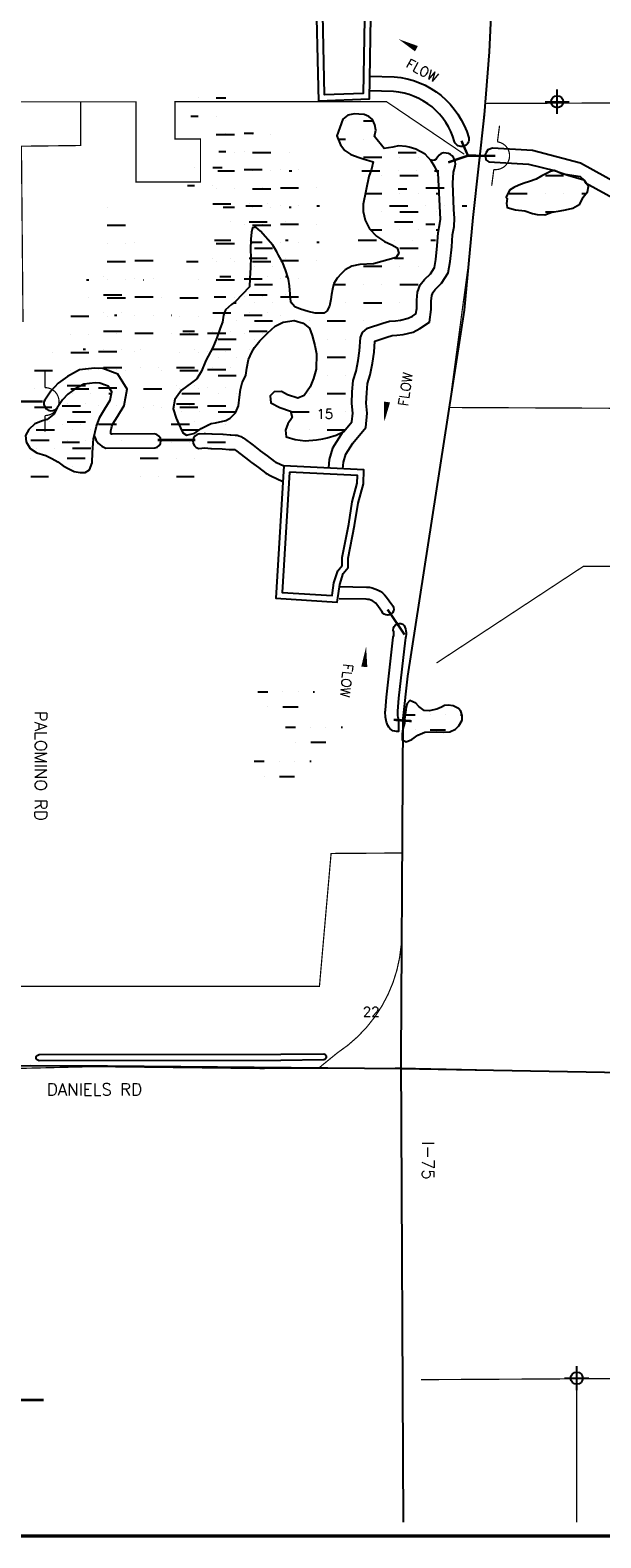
# Model space of a CAD drawing. Extents: x 212057 to 259631, y 788316 to 850646.
# Tile 10 of 20: x 236950 to 241657, y 801458 to 813899. Entities that reach past the tile are written whole.
import ezdxf
from ezdxf.enums import TextEntityAlignment as Align

# ---------------------------------------------------------------- set-up
doc = ezdxf.new("R2010")
doc.units = 0
doc.header["$LTSCALE"] = 800
doc.header["$PDMODE"] = 34
doc.header["$PDSIZE"] = 100
doc.linetypes.add('DASHED', pattern=[0])
doc.layers.get('0').update_dxf_attribs({"linetype": 'CONTINUOUS'})
for name, color, linetype in [('EXLAKES', 4, 'CONTINUOUS'), ('HATCH', 3, 'CONTINUOUS'), ('MAJROADS', 1, 'CONTINUOUS'), ('NBORDER', 1, 'CONTINUOUS'), ('PLAKES', 5, 'CONTINUOUS'), ('SEC', 2, 'CONTINUOUS'), ('STRUCTURES', 1, 'CONTINUOUS'), ('SUBBASINS', 6, 'DASHED'), ('TEXT', 7, 'CONTINUOUS'), ('WL-PRESERVE', 14, 'CONTINUOUS')]:
    doc.layers.add(name, color=color, linetype=linetype)
doc.layers.get('0').off()
doc.styles.get("Standard").update_dxf_attribs({"font": 'ROMANT'})

# ---------------------------------------------------------------- blocks, each defined once
blk = doc.blocks.new('FLARROW')
at = {"layer": 'PLAKES', "color": 0}
blk.add_lwpolyline([(0, 0, 0, 0.05, 0), (0.168, 0, 0, 0, -0.087559), (0.267, -0.018, 0, 0, 0.245722), (0.355, -0.006, 0, 0, -0.309425), (0.492, -0.004, 0, 0, 0), (0.558, -0.006, 0, 0, 0)], format="xyseb", dxfattribs=at)
blk.add_text('FLOW', height=0.08, dxfattribs=at).set_placement((0.295, -0.176), align=Align.CENTER)
blk = doc.blocks.new('WEIR')
at = {"layer": 'STRUCTURES', "color": 0, "const_width": 20}
blk.add_lwpolyline([(0, 498), (0, 230, -1), (0, -230), (0, -498)], format="xyb", dxfattribs=at)
blk = doc.blocks.new('*X')
at = {"color": 0}
for p, q in [((239550, 813150), (239550, 813150)), ((239700, 813150), (239778, 813150)), ((239491, 813000), (239550, 813000)), ((239700, 813000), (239700, 813000)), ((239700, 812850), (239850, 812850)), ((240000, 812850), (240000, 812850)), ((240150, 812850), (240150, 812850)), ((239850, 812700), (239850, 812700)), ((240000, 812700), (240150, 812700)), ((240300, 812700), (240300, 812700)), ((241200, 812700), (241350, 812700)), ((239714, 812550), (239850, 812550)), ((240000, 812550), (240000, 812550)), ((240150, 812550), (240150, 812550)), ((240300, 812550), (240323, 812550)), ((240900, 812550), (241050, 812550)), ((241200, 812550), (241200, 812550)), ((241350, 812550), (241350, 812550)), ((241500, 812550), (241537, 812550)), ((239700, 812400), (239700, 812400)), ((239850, 812400), (239850, 812400)), ((240000, 812400), (240150, 812400)), ((240300, 812400), (240300, 812400)), ((241200, 812400), (241273, 812400)), ((238800, 812250), (238800, 812250)), ((239758, 812250), (239850, 812250)), ((240000, 812250), (240000, 812250)), ((240150, 812250), (240150, 812250)), ((240300, 812250), (240319, 812250)), ((238800, 812100), (238950, 812100)), ((240000, 812100), (240150, 812100)), ((240300, 812100), (240300, 812100)), ((238800, 811950), (238800, 811950)), ((238950, 811950), (238950, 811950)), ((239700, 811950), (239850, 811950)), ((240000, 811950), (240000, 811950)), ((240150, 811950), (240150, 811950)), ((238800, 811800), (238950, 811800)), ((239454, 811800), (239550, 811800)), ((239700, 811800), (239700, 811800)), ((239850, 811800), (239850, 811800)), ((240000, 811800), (240150, 811800)), ((238631, 811650), (238650, 811650)), ((238800, 811650), (238800, 811650)), ((238950, 811650), (238950, 811650)), ((239100, 811650), (239102, 811650)), ((239550, 811650), (239550, 811650)), ((239700, 811650), (239850, 811650)), ((240000, 811650), (240000, 811650)), ((238650, 811500), (238650, 811500)), ((238800, 811500), (238950, 811500)), ((239100, 811500), (239100, 811500)), ((239250, 811500), (239250, 811500)), ((239400, 811500), (239550, 811500)), ((239700, 811500), (239700, 811500)), ((239850, 811500), (239850, 811500)), ((238500, 811350), (238650, 811350)), ((238800, 811350), (238800, 811350)), ((239400, 811350), (239400, 811350)), ((239550, 811350), (239550, 811350)), ((238500, 811200), (238500, 811200)), ((238650, 811200), (238650, 811200)), ((239400, 811200), (239550, 811200)), ((238350, 811050), (238350, 811050)), ((238500, 811050), (238650, 811050)), ((239400, 811050), (239400, 811050)), ((239550, 811050), (239550, 811050)), ((237300, 810900), (237300, 810900)), ((237450, 810900), (237450, 810900)), ((237600, 810900), (237620, 810900)), ((238200, 810900), (238350, 810900)), ((238500, 810900), (238500, 810900)), ((238650, 810900), (238650, 810900)), ((238950, 810900), (238950, 810900)), ((239250, 810900), (239250, 810900)), ((239400, 810900), (239550, 810900)), ((237300, 810750), (237450, 810750)), ((238200, 810750), (238200, 810750)), ((238350, 810750), (238350, 810750)), ((238500, 810750), (238648, 810750)), ((239100, 810750), (239250, 810750)), ((239400, 810750), (239400, 810750)), ((239550, 810750), (239550, 810750)), ((237000, 810600), (237150, 810600)), ((237300, 810600), (237300, 810600)), ((237450, 810600), (237450, 810600)), ((238200, 810600), (238344, 810600)), ((239100, 810600), (239100, 810600)), ((239250, 810600), (239250, 810600)), ((239400, 810600), (239547, 810600)), ((237000, 810450), (237000, 810450)), ((237150, 810450), (237150, 810450)), ((237300, 810450), (237450, 810450)), ((237300, 810300), (237300, 810300)), ((237450, 810300), (237450, 810300)), ((240042, 808250), (240125, 808250)), ((240250, 808250), (240250, 808250)), ((240375, 808250), (240375, 808250)), ((240500, 808250), (240511, 808250)), ((240125, 808125), (240125, 808125)), ((240250, 808125), (240375, 808125))]:
    blk.add_line(p, q, dxfattribs=at)

msp = doc.modelspace()

# ---------------------------------------------------------------- linework, layer by layer
at = {"layer": 'EXLAKES', "color": 0}
for points in [[(239762, 814351), (239747, 813328), (239330, 813312), (239307, 814343)], [(239712, 814300), (239697, 813376), (239379, 813364), (239358, 814294)], [(239041, 810304), (238976, 809211), (239483, 809180), (239493, 809250), (239503, 809325), (239531, 809414), (239573, 809464), (239574, 809541), (239626, 809812), (239655, 809995), (239698, 810154), (239703, 810270)], [(239088, 810251), (239029, 809258), (239440, 809233), (239443, 809257), (239454, 809337), (239487, 809438), (239523, 809482), (239524, 809546), (239577, 809821), (239606, 810006), (239648, 810161), (239651, 810223)]]:
    msp.add_lwpolyline(points, close=True, dxfattribs=at)
at = {"layer": 'MAJROADS', "color": 0}
for points in [[(239169, 822514), (239478, 821311), (239845, 819845), (240004, 819185), (240112, 818783), (240227, 818342), (240432, 817410), (240505, 816976), (240653, 816209), (240702, 815893), (240717, 815577), (240732, 815297), (240764, 814313), (240736, 813720), (240695, 813201), (240602, 812354), (240530, 811589), (240062, 808568), (240024, 808219), (240021, 807737)], [(240021, 807737), (240008, 805417), (240027, 801586)], [(246615, 802645), (246605, 802860), (246788, 803391), (246911, 803690), (247007, 804313), (246983, 804649), (246908, 804903), (246739, 805247), (246632, 805342), (246339, 805423), (243341, 805357), (242908, 805276), (240009, 805329), (237589, 805350), (236951, 805352), (232941, 805273), (231572, 805261), (230197, 805229), (229811, 805189), (228932, 805096), (228592, 805056), (228320, 805043), (227887, 805077)]]:
    msp.add_lwpolyline(points, dxfattribs=at)
at = {"layer": 'NBORDER', "color": 0, "const_width": 30}
msp.add_lwpolyline([(218684, 801473), (251684, 801473), (251684, 822673), (218684, 822673)], close=True, dxfattribs=at)
at = {"layer": 'PLAKES', "color": 0}
for points in [[(239751, 813519), (239953, 813513, -0.31604), (240567, 813011, -0.939693), (240451, 812978, 0.314804), (239947, 813393), (239748, 813399)], [(239530, 810279), (239534, 810333), (239554, 810399), (239612, 810491), (239719, 810619), (239730, 810739), (239722, 810822), (239727, 810906), (239733, 810984), (239755, 811055), (239774, 811152), (239786, 811241), (239792, 811333), (239893, 811366), (239937, 811378), (239975, 811382), (240026, 811387), (240110, 811408), (240164, 811437), (240244, 811489), (240258, 811594), (240258, 811663), (240264, 811710), (240273, 811737), (240291, 811759), (240344, 811810), (240399, 811895), (240415, 811990), (240427, 812110), (240434, 812210), (240446, 812278), (240451, 812348), (240444, 812418), (240435, 812636), (240442, 812728), (240455, 812776, 0.445928), (240381, 812885, 0.352918), (240310, 812850, -0.411394), (240249, 812828, 0.662557)], [(237479, 810552, 0.241672), (237573, 810449), (237977, 810451, 0.924027), (237973, 810567), (237626, 810564, -0.472126), (237614, 810579, -0.003761), (237624, 810628), (237633, 810651), (237670, 810711), (237724, 810802), (237749, 810937), (237673, 811060), (237549, 811106), (237482, 811109), (237356, 811095), (237257, 811041), (237180, 810986), (237121, 810920), (237072, 810845), (237064, 810831, 0.766542), (237174, 810781)], [(238348, 810568, 0.870725), (238341, 810447, -0.18601)], [(238348, 810568), (238385, 810570, -0.029831), (238397, 810570), (238449, 810567, 0.00526), (238451, 810567), (238538, 810564, -0.011356), (238543, 810564), (238600, 810559, 0.012976), (238605, 810559), (238641, 810558, -0.081043), (238672, 810551), (238689, 810545, -0.077082), (238715, 810530), (238789, 810473, -0.00122), (238789, 810473), (238844, 810430, 0.008321), (238847, 810428), (238904, 810386, 0.000583), (238904, 810386), (238966, 810340, 0.05124), (238983, 810330), (239041, 810304)], [(238341, 810447), (238391, 810451), (238441, 810448, 0.00526), (238446, 810447), (238533, 810444), (238590, 810439, 0.012976), (238601, 810439), (238634, 810438), (238644, 810434), (238761, 810342, 0.021095), (238776, 810331), (238833, 810289, 0.000583), (238833, 810289), (238895, 810243, 0.05124), (238934, 810221), (239033, 810175)], [(239500, 809307), (239724, 809303, -0.226532), (239888, 809221), (239932, 809160, -1.249681), (239851, 809102), (239808, 809160, 0.223114), (239722, 809203), (239499, 809207)]]:
    msp.add_lwpolyline(points, format="xyb", dxfattribs=at)
msp.add_lwpolyline([(240734, 812813), (241061, 812794), (241275, 812741), (241386, 812703), (241517, 812664), (241531, 812640), (241871, 812453), (242274, 812278), (242529, 812125), (242564, 812141), (242593, 812160), (242579, 812235), (242336, 812380), (241932, 812556), (241490, 812800), (241094, 812906), (240764, 812926), (240724, 812912), (240710, 812889), (240704, 812872), (240706, 812853), (240709, 812830)], close=True, dxfattribs=at)
msp.add_lwpolyline([(239529, 810584), (239443, 810450), (239415, 810355), (239410, 810287)], dxfattribs=at)
for points in [[(239894, 808176, -0.104936), (239880, 808287), (239888, 808396), (239945, 808889, 0.197337), (239944, 808948, -0.695486), (240036, 808987, -0.173845), (240043, 808866), (239988, 808387), (239979, 808280, 0.104936), (239989, 808209), (239989, 808112, -0.389452)], [(237025, 805395, -1.032028), (237025, 805445), (239017, 805448), (239372, 805451, -0.765182), (239373, 805401), (239017, 805398)]]:
    msp.add_lwpolyline(points, format="xyb", close=True, dxfattribs=at)
at = {"layer": 'SEC', "color": 0}
for p in [(241297, 813308), (241458, 802775)]:
    msp.add_point(p, dxfattribs=at)
at = {"layer": 'STRUCTURES', "color": 0, "const_width": 20}
for points in [[(240561, 812863), (240507, 812986)], [(240561, 812863), (240398, 812808)], [(240561, 812863), (240787, 812862)], [(236744, 810835), (237053, 810834)], [(238002, 810517), (238311, 810517)], [(239898, 809118), (240038, 808911)], [(239948, 808208), (240097, 808197)], [(236810, 802595), (237060, 802595)]]:
    msp.add_lwpolyline(points, dxfattribs=at)
at = {"layer": 'SUBBASINS', "color": 0, "const_width": 10}
for points in [[(231254, 813307), (237554, 813307)], [(236891, 811491), (236878, 812941), (237367, 812947), (237367, 813307)], [(237501, 813307), (237823, 813307), (237823, 812646), (238355, 812646), (238355, 813000), (238145, 813000), (238145, 813308), (238790, 813308), (239890, 813308), (240530, 812875)], [(240682, 813102), (240702, 813294), (251519, 813332)], [(240302, 808677), (241514, 809475), (242831, 809476), (242825, 810774), (240406, 810785), (240570, 812008), (240644, 812734)], [(251519, 805831), (250995, 805406), (246372, 805406), (245941, 805394), (243372, 805362), (242949, 805281), (242608, 805277), (239998, 805334), (238852, 805330), (237469, 805346), (236134, 805314), (233541, 805281), (230140, 805225), (229175, 805117), (228495, 805048), (228173, 805052)], [(242716, 805279), (242716, 802777), (240173, 802763)], [(241458, 802775), (241458, 801585)]]:
    msp.add_lwpolyline(points, dxfattribs=at)
msp.add_lwpolyline([(236222, 806009), (239336, 806009), (239432, 807105), (240018, 807109), (240014, 806460, -0.255896), (239483, 805459), (239331, 805335)], format="xyb", dxfattribs=at)
at = {"layer": 'WL-PRESERVE', "color": 0}
for points in [[(239793, 813118), (239773, 813162), (239743, 813187), (239706, 813203), (239661, 813206), (239626, 813207), (239571, 813196), (239530, 813165), (239480, 813026), (239511, 812953), (239546, 812907), (239595, 812873), (239663, 812848), (239706, 812833), (239742, 812824), (239779, 812811), (239764, 812751), (239743, 812691), (239696, 812464), (239697, 812401), (239713, 812331), (239750, 812259), (239806, 812199), (239872, 812156), (239932, 812126), (239978, 812102), (239992, 812058), (239968, 812024), (239782, 811971), (239669, 811964), (239603, 811950), (239548, 811920), (239515, 811889), (239483, 811853), (239456, 811809), (239445, 811761), (239436, 811717), (239431, 811675), (239420, 811620), (239397, 811580), (239372, 811564), (239301, 811563), (239242, 811576), (239180, 811596), (239133, 811617), (239100, 811653), (239090, 811789), (239081, 811843), (239056, 811922), (239031, 811985), (238999, 812041), (238984, 812070), (238951, 812124), (238849, 812241), (238812, 812272), (238784, 812267), (238775, 812231), (238770, 812173), (238768, 812089), (238770, 812023), (238767, 811940), (238762, 811849), (238758, 811782), (238642, 811658), (238610, 811635), (238560, 811591), (238544, 811546), (238535, 811489), (238518, 811439), (238489, 811360), (238456, 811280), (238400, 811173), (238362, 811085), (238325, 811022), (238282, 810988), (238197, 810927), (238144, 810851), (238130, 810774), (238154, 810697), (238190, 810616), (238209, 810576), (238239, 810558), (238309, 810572), (238360, 810613), (238442, 810653), (238480, 810659), (238565, 810677), (238599, 810696), (238644, 810742), (238669, 810798), (238677, 810870), (238685, 810934), (238699, 810989), (238728, 811053), (238736, 811110), (238751, 811182), (238778, 811241), (238799, 811281), (238845, 811336), (238911, 811402), (238970, 811457), (239038, 811489), (239127, 811502), (239202, 811482), (239255, 811440), (239276, 811379), (239298, 811297), (239313, 811229), (239310, 811101), (239287, 811025), (239259, 810956), (239211, 810885), (239159, 810863), (239072, 810890), (239022, 810916), (238963, 810913), (238929, 810881), (238934, 810823), (239009, 810785), (239098, 810755), (239110, 810703), (239075, 810651), (239056, 810597), (239062, 810542), (239137, 810521), (239217, 810511), (239312, 810517), (239365, 810527), (239399, 810534), (239474, 810558), (239536, 810588), (239603, 810667), (239610, 810739), (239602, 810819), (239607, 810915), (239615, 811007), (239638, 811084), (239655, 811172), (239667, 811253), (239674, 811364), (239692, 811405), (239731, 811439), (239858, 811481), (239915, 811497), (239964, 811501), (240005, 811505), (240067, 811521), (240103, 811540), (240132, 811559), (240138, 811602), (240138, 811671), (240146, 811737), (240166, 811796), (240202, 811841), (240251, 811887), (240285, 811939), (240296, 812006), (240307, 812119), (240314, 812225), (240329, 812304)], [(240314, 812718), (240314, 812721), (240289, 812772), (240257, 812820), (240207, 812875), (240130, 812916), (240076, 812934), (240051, 812939), (239987, 812944), (239940, 812932), (239870, 812921), (239789, 813020), (239800, 813073), (239794, 813117), (239793, 813118)], [(240335, 812340), (240314, 812718)], [(240329, 812304), (240335, 812340)], [(237485, 810989), (237393, 810978), (237320, 810939), (237260, 810896), (237217, 810848), (237174, 810782), (237168, 810771)], [(237270, 810278), (237312, 810258), (237363, 810248), (237403, 810249), (237439, 810272), (237462, 810328), (237464, 810415), (237473, 810527), (237497, 810631), (237525, 810704), (237567, 810773), (237610, 810845), (237623, 810913), (237593, 810962), (237525, 810987), (237485, 810989)], [(237168, 810771), (237145, 810731), (237091, 810686), (237053, 810675), (236988, 810650), (236939, 810604), (236912, 810554), (236917, 810502), (236950, 810447), (237006, 810411), (237079, 810388), (237128, 810364), (237179, 810337), (237223, 810305), (237270, 810278)]]:
    msp.add_lwpolyline(points, dxfattribs=at)
for points in [[(240884, 812509), (240878, 812469), (240883, 812434), (240953, 812416), (241031, 812409), (241094, 812386), (241131, 812377), (241195, 812376), (241254, 812397), (241322, 812408), (241366, 812416), (241427, 812431), (241483, 812464), (241512, 812521), (241548, 812564), (241554, 812610), (241522, 812658), (241488, 812688), (241398, 812701), (241334, 812713), (241275, 812741), (241242, 812733), (241171, 812697), (241124, 812669), (241068, 812651), (241025, 812636), (240981, 812621), (240939, 812600), (240904, 812578), (240876, 812520)], [(240037, 808207), (240037, 808180), (240025, 808134), (240017, 808092), (240018, 808044), (240050, 808025), (240099, 808046), (240147, 808080), (240206, 808107), (240301, 808109), (240359, 808107), (240411, 808109), (240459, 808131), (240486, 808158), (240512, 808205), (240514, 808243), (240501, 808280), (240482, 808302), (240438, 808323), (240399, 808328), (240367, 808325), (240343, 808312), (240303, 808295), (240241, 808281), (240200, 808285), (240157, 808319), (240131, 808346), (240082, 808366), (240060, 808343), (240050, 808316), (240045, 808268), (240040, 808238)]]:
    msp.add_lwpolyline(points, close=True, dxfattribs=at)

# ---------------------------------------------------------------- block references
at = {"layer": 'HATCH', "color": 0}
for p in [(-1215, 189), (0, 0), (0, 0), (0, 0), (0, 0), (0, 0), (0, 0), (0, 0), (0, 0), (0, 0), (0, 0), (0, 0), (0, 0), (0, 0), (0, 0), (0, 0), (0, 0), (0, 0), (0, 0), (0, 0), (0, 0), (0, 0), (0, 0), (0, 0), (-986, -102), (-1244, -384)]:
    msp.add_blockref('*X', p, dxfattribs=at)
at = {"layer": 'PLAKES', "color": 0, "xscale": 1000, "yscale": 1000, "zscale": 1000}
for p, rotation in [((239988, 813825), 331.8214098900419), ((239870, 810664), 81.94089609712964), ((239721, 808812), 264.8055710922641)]:
    msp.add_blockref('FLARROW', p, dxfattribs=dict(at, rotation=rotation))
at = {"layer": 'STRUCTURES', "color": 0, "xscale": 0.5, "yscale": 0.5, "zscale": 0.5, "rotation": 352.56101069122}
msp.add_blockref('WEIR', (240789, 812863), dxfattribs=at)
at = {"layer": 'STRUCTURES', "color": 0, "xscale": 0.5, "yscale": 0.5, "zscale": 0.5}
msp.add_blockref('WEIR', (237073, 810834), dxfattribs=at)

# ---------------------------------------------------------------- texts
at = {"layer": 'MAJROADS', "color": 0}
for s, p in [('PALOMINO RD', (236988, 808281)), ('I-75', (240183, 804730))]:
    msp.add_text(s, height=100, rotation=270, dxfattribs=at).set_placement(p)
msp.add_text('DANIELS RD', height=100, dxfattribs=at).set_placement((237088, 805108))
at = {"layer": 'TEXT', "color": 0}
for s, p in [('15', (239312, 810692)), ('22', (239695, 805759))]:
    msp.add_text(s, height=80, dxfattribs=at).set_placement(p)

doc.saveas('drawing.dxf')
